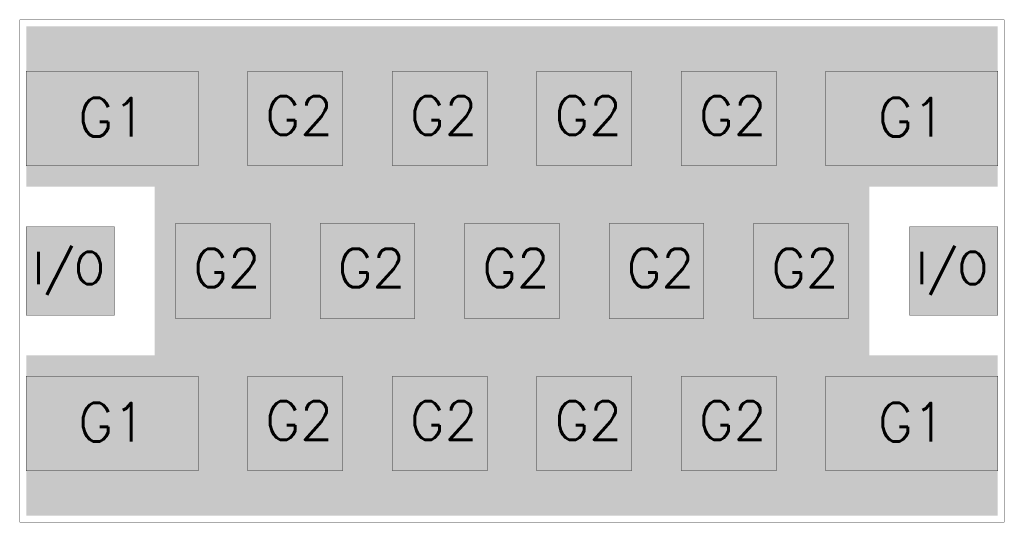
# Model space of a CAD drawing. Header units: millimetres. Extents: x -0.016 to 0.291, y -0.078 to 0.078.
import ezdxf

# ---------------------------------------------------------------- set-up
doc = ezdxf.new("R2010")
doc.units = ezdxf.units.MM
doc.layers.get('0').update_dxf_attribs({"linetype": 'CONTINUOUS', "lineweight": 0})
for name, color, linetype, lineweight in [('DEVICE_BOT', 170, 'CONTINUOUS', 0), ('DEVICE_PAD_MASTER', 10, 'CONTINUOUS', 0), ('DEVICE_PROFILE', 40, 'CONTINUOUS', 0), ('MECHANICAL', 90, 'CONTINUOUS', 0)]:
    doc.layers.add(name, color=color, linetype=linetype, lineweight=lineweight)
doc.styles.add('SIMPLE', font='Simple')

# ---------------------------------------------------------------- blocks, each defined once
blk = doc.blocks.new('CUSTOM_1')
blk.add_solid([(-0.01475, -0.01475), (-0.01475, 0.01475), (0.01475, -0.01475), (0.01475, 0.01475)])
blk = doc.blocks.new('CUSTOM_2')
blk.add_solid([(-0.02675, -0.01475), (-0.02675, 0.01475), (0.02675, -0.01475), (0.02675, 0.01475)])

msp = doc.modelspace()

# ---------------------------------------------------------------- linework, layer by layer
at = {"layer": 'DEVICE_BOT'}
for points in [[(-0.01375, 0.02625), (-0.01375, 0.07625), (0.28875, 0.02625), (0.28875, 0.07625)], [(0.02625, -0.02625), (0.02625, 0.02625), (0.24875, -0.02625), (0.24875, 0.02625)], [(-0.01375, -0.01375), (-0.01375, 0.01375), (0.01375, -0.01375), (0.01375, 0.01375)], [(0.26125, -0.01375), (0.26125, 0.01375), (0.28875, -0.01375), (0.28875, 0.01375)], [(-0.01375, -0.07625), (-0.01375, -0.02625), (0.28875, -0.07625), (0.28875, -0.02625)]]:
    msp.add_solid(points, dxfattribs=at)
at = {"layer": 'DEVICE_PAD_MASTER'}
for points in [[(-0.01375, -0.01375), (-0.01375, 0.01375), (0.01375, -0.01375), (0.01375, 0.01375)], [(0.26125, -0.01375), (0.26125, 0.01375), (0.28875, -0.01375), (0.28875, 0.01375)]]:
    msp.add_solid(points, dxfattribs=at)
at = {"layer": 'DEVICE_PROFILE', "lineweight": 50, "const_width": 0.0001}
msp.add_lwpolyline([(0.29075, -0.07825), (0.29075, 0.07825), (-0.01575, 0.07825), (-0.01575, -0.07825), (0.29075, -0.07825)], dxfattribs=at)
at = {"layer": 'MECHANICAL', "lineweight": 50, "const_width": 0.0001}
for points in [[(-0.01575, -0.07825), (0.29075, -0.07825), (0.29075, 0.07825), (-0.01575, 0.07825), (-0.01575, -0.07825)], [(-0.01375, 0.03275), (0.03975, 0.03275), (0.03975, 0.06225), (-0.01375, 0.06225), (-0.01375, 0.03275)], [(-0.01375, 0.03275), (0.03975, 0.03275), (0.03975, 0.06225), (-0.01375, 0.06225), (-0.01375, 0.03275)], [(0.05525, 0.03275), (0.08475, 0.03275), (0.08475, 0.06225), (0.05525, 0.06225), (0.05525, 0.03275)], [(0.05525, 0.03275), (0.08475, 0.03275), (0.08475, 0.06225), (0.05525, 0.06225), (0.05525, 0.03275)], [(0.10025, 0.03275), (0.12975, 0.03275), (0.12975, 0.06225), (0.10025, 0.06225), (0.10025, 0.03275)], [(0.10025, 0.03275), (0.12975, 0.03275), (0.12975, 0.06225), (0.10025, 0.06225), (0.10025, 0.03275)], [(0.14525, 0.03275), (0.17475, 0.03275), (0.17475, 0.06225), (0.14525, 0.06225), (0.14525, 0.03275)], [(0.14525, 0.03275), (0.17475, 0.03275), (0.17475, 0.06225), (0.14525, 0.06225), (0.14525, 0.03275)], [(0.19025, 0.03275), (0.21975, 0.03275), (0.21975, 0.06225), (0.19025, 0.06225), (0.19025, 0.03275)], [(0.19025, 0.03275), (0.21975, 0.03275), (0.21975, 0.06225), (0.19025, 0.06225), (0.19025, 0.03275)], [(0.23525, 0.03275), (0.28875, 0.03275), (0.28875, 0.06225), (0.23525, 0.06225), (0.23525, 0.03275)], [(0.23525, 0.03275), (0.28875, 0.03275), (0.28875, 0.06225), (0.23525, 0.06225), (0.23525, 0.03275)], [(-0.01375, -0.01375), (0.01375, -0.01375), (0.01375, 0.01375), (-0.01375, 0.01375), (-0.01375, -0.01375)], [(0.03275, -0.01475), (0.06225, -0.01475), (0.06225, 0.01475), (0.03275, 0.01475), (0.03275, -0.01475)], [(0.03275, -0.01475), (0.06225, -0.01475), (0.06225, 0.01475), (0.03275, 0.01475), (0.03275, -0.01475)], [(0.07775, -0.01475), (0.10725, -0.01475), (0.10725, 0.01475), (0.07775, 0.01475), (0.07775, -0.01475)], [(0.07775, -0.01475), (0.10725, -0.01475), (0.10725, 0.01475), (0.07775, 0.01475), (0.07775, -0.01475)], [(0.12275, -0.01475), (0.15225, -0.01475), (0.15225, 0.01475), (0.12275, 0.01475), (0.12275, -0.01475)], [(0.12275, -0.01475), (0.15225, -0.01475), (0.15225, 0.01475), (0.12275, 0.01475), (0.12275, -0.01475)], [(0.16775, -0.01475), (0.19725, -0.01475), (0.19725, 0.01475), (0.16775, 0.01475), (0.16775, -0.01475)], [(0.16775, -0.01475), (0.19725, -0.01475), (0.19725, 0.01475), (0.16775, 0.01475), (0.16775, -0.01475)], [(0.21275, -0.01475), (0.24225, -0.01475), (0.24225, 0.01475), (0.21275, 0.01475), (0.21275, -0.01475)], [(0.21275, -0.01475), (0.24225, -0.01475), (0.24225, 0.01475), (0.21275, 0.01475), (0.21275, -0.01475)], [(0.26125, -0.01375), (0.28875, -0.01375), (0.28875, 0.01375), (0.26125, 0.01375), (0.26125, -0.01375)], [(0.26125, -0.01375), (0.28875, -0.01375), (0.28875, 0.01375), (0.26125, 0.01375), (0.26125, -0.01375)], [(-0.01375, -0.06225), (0.03975, -0.06225), (0.03975, -0.03275), (-0.01375, -0.03275), (-0.01375, -0.06225)], [(0.05525, -0.06225), (0.08475, -0.06225), (0.08475, -0.03275), (0.05525, -0.03275), (0.05525, -0.06225)], [(0.10025, -0.06225), (0.12975, -0.06225), (0.12975, -0.03275), (0.10025, -0.03275), (0.10025, -0.06225)], [(0.10025, -0.06225), (0.12975, -0.06225), (0.12975, -0.03275), (0.10025, -0.03275), (0.10025, -0.06225)], [(0.14525, -0.06225), (0.17475, -0.06225), (0.17475, -0.03275), (0.14525, -0.03275), (0.14525, -0.06225)], [(0.14525, -0.06225), (0.17475, -0.06225), (0.17475, -0.03275), (0.14525, -0.03275), (0.14525, -0.06225)], [(0.19025, -0.06225), (0.21975, -0.06225), (0.21975, -0.03275), (0.19025, -0.03275), (0.19025, -0.06225)], [(0.19025, -0.06225), (0.21975, -0.06225), (0.21975, -0.03275), (0.19025, -0.03275), (0.19025, -0.06225)], [(0.23525, -0.06225), (0.28875, -0.06225), (0.28875, -0.03275), (0.23525, -0.03275), (0.23525, -0.06225)], [(0.23525, -0.06225), (0.28875, -0.06225), (0.28875, -0.03275), (0.23525, -0.03275), (0.23525, -0.06225)]]:
    msp.add_lwpolyline(points, dxfattribs=at)

# ---------------------------------------------------------------- block references
at = {"layer": 'DEVICE_PAD_MASTER'}
for name, p in [('CUSTOM_2', (0.013, 0.0475)), ('CUSTOM_1', (0.07, 0.0475)), ('CUSTOM_1', (0.115, 0.0475)), ('CUSTOM_1', (0.16, 0.0475)), ('CUSTOM_1', (0.205, 0.0475)), ('CUSTOM_2', (0.262, 0.0475)), ('CUSTOM_1', (0.0475, 0)), ('CUSTOM_1', (0.0925, 0)), ('CUSTOM_1', (0.1375, 0)), ('CUSTOM_1', (0.1825, 0)), ('CUSTOM_1', (0.2275, 0)), ('CUSTOM_2', (0.013, -0.0475)), ('CUSTOM_1', (0.07, -0.0475)), ('CUSTOM_1', (0.115, -0.0475)), ('CUSTOM_1', (0.16, -0.0475)), ('CUSTOM_1', (0.205, -0.0475)), ('CUSTOM_2', (0.262, -0.0475))]:
    msp.add_blockref(name, p, dxfattribs=at)

# ---------------------------------------------------------------- texts
at = {"layer": 'MECHANICAL', "style": 'SIMPLE'}
for s, height, p in [('G1', 0.012, (0.00247, 0.0419)), ('G2', 0.012, (0.0607, 0.04244)), ('G2', 0.012, (0.1057, 0.04244)), ('G2', 0.012, (0.1507, 0.04244)), ('G2', 0.012, (0.1957, 0.04244)), ('G1', 0.012, (0.25147, 0.0419)), ('I/O', 0.01, (-0.01161, -0.00406)), ('G2', 0.012, (0.0382, -0.00506)), ('G2', 0.012, (0.0832, -0.00506)), ('G2', 0.012, (0.1282, -0.00506)), ('G2', 0.012, (0.1732, -0.00506)), ('G2', 0.012, (0.2182, -0.00506)), ('I/O', 0.01, (0.26339, -0.00406)), ('G1', 0.012, (0.00247, -0.0531)), ('G2', 0.012, (0.0607, -0.05256)), ('G2', 0.012, (0.1057, -0.05256)), ('G2', 0.012, (0.1507, -0.05256)), ('G2', 0.012, (0.1957, -0.05256)), ('G1', 0.012, (0.25147, -0.0531))]:
    msp.add_text(s, height=height, dxfattribs=at).set_placement(p)

doc.saveas('drawing.dxf')
